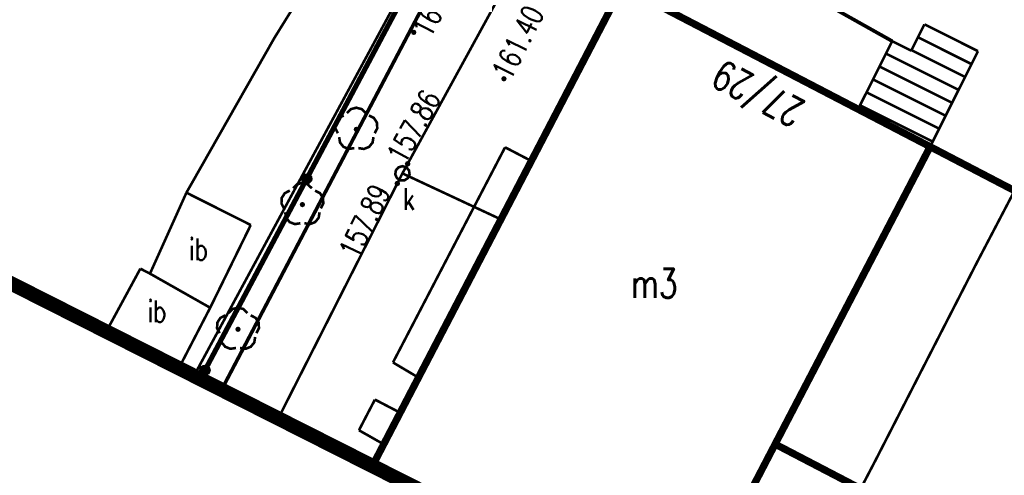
# Model space of a CAD drawing. Extents: x 0 to 7432618, y -40 to 5712028.
# Tile 35 of 165: x 7430545 to 7430579, y 5711566 to 5711582. Entities that reach past the tile are written whole.
import ezdxf
from ezdxf.enums import TextEntityAlignment as Align

# ---------------------------------------------------------------- set-up
doc = ezdxf.new("R2010")
doc.units = 0
doc.header["$MEASUREMENT"] = 0
doc.linetypes.add('0', pattern=[1.5, 1, -0.5])
doc.linetypes.add('3901', pattern=[0])
for name, color, linetype in [('Dzialki', 7, 'Continuous'), ('EADTD_T_0', 7, 'Continuous'), ('EGBB_E_T_0', 7, 'Continuous'), ('EGBB_L_0', 7, 'Continuous'), ('EGBE_L_3', 7, 'Continuous'), ('OTD_E_T_7', 7, 'Continuous'), ('OTD_L_14', 7, 'Continuous'), ('OTK_L_1', 7, 'Continuous'), ('OTK_L_2', 7, 'Continuous'), ('OTK_L_4', 7, 'Continuous'), ('OTO_L_0', 7, 'Continuous'), ('OTR_T_0', 7, 'Continuous'), ('OTZ_T_0', 7, 'Continuous'), ('SUEP_L_0', 7, 'Continuous'), ('SUK_E_T_4', 7, 'Continuous'), ('SUK_T_3', 7, 'Continuous'), ('SUKP_L_0', 7, 'Continuous'), ('SUKR_T_0', 7, 'Continuous'), ('SUWP_L_0', 7, 'Continuous'), ('zakres', 7, 'Continuous')]:
    doc.layers.add(name, color=color, linetype=linetype)
doc.styles.add('STYL_ARIAL', font='simplex', dxfattribs={"width": 0.75, "oblique": 0.1})

msp = doc.modelspace()

# ---------------------------------------------------------------- linework, layer by layer
at = {"layer": 'Dzialki', "color": 18, "true_color": 0x000000, "const_width": 0.09}
msp.add_lwpolyline([(7430550.73, 5711569.711), (7430565.27, 5711596.61)], dxfattribs=at)
at = {"layer": 'EGBB_L_0', "color": 18, "true_color": 0x000000, "const_width": 0.25}
for points in [[(7430565.537, 5711583.175), (7430556.9, 5711566.593)], [(7430576.183, 5711577.636), (7430565.537, 5711583.175)], [(7430576.183, 5711577.636), (7430570.824, 5711567.349)], [(7430587.69, 5711571.637), (7430576.183, 5711577.636)], [(7430567.612, 5711561.18), (7430570.824, 5711567.349)], [(7430570.824, 5711567.349), (7430582.431, 5711561.301)]]:
    msp.add_lwpolyline(points, dxfattribs=at)
at = {"layer": 'EGBE_L_3', "color": 18, "true_color": 0x000000, "const_width": 0.09}
for points in [[(7430575.986, 5711581.868), (7430575.531, 5711580.956)], [(7430577.838, 5711580.941), (7430575.986, 5711581.868)], [(7430577.838, 5711580.941), (7430575.986, 5711581.868)], [(7430574.87, 5711581.287), (7430573.692, 5711578.932)], [(7430575.531, 5711580.956), (7430574.87, 5711581.287)], [(7430577.614, 5711580.494), (7430575.763, 5711581.42)], [(7430577.39, 5711580.047), (7430575.539, 5711580.973)], [(7430576.183, 5711577.636), (7430577.838, 5711580.941)], [(7430577.166, 5711579.6), (7430574.655, 5711580.857)], [(7430576.942, 5711579.153), (7430574.431, 5711580.41)], [(7430576.719, 5711578.706), (7430574.207, 5711579.962)], [(7430576.495, 5711578.259), (7430573.984, 5711579.515)], [(7430573.692, 5711578.932), (7430576.183, 5711577.636)], [(7430576.271, 5711577.811), (7430573.76, 5711579.068)]]:
    msp.add_lwpolyline(points, dxfattribs=at)
at = {"layer": 'OTD_L_14', "color": 18, "true_color": 0x000000, "const_width": 0.09}
for points in [[(7430550.47, 5711576.046), (7430549.21, 5711573.246)], [(7430552.694, 5711574.927), (7430550.47, 5711576.046)], [(7430551.291, 5711572.066), (7430552.694, 5711574.927)], [(7430548.877, 5711573.417), (7430547.699, 5711571.243)], [(7430549.21, 5711573.246), (7430548.877, 5711573.417)], [(7430551.291, 5711572.066), (7430549.21, 5711573.246)], [(7430549.21, 5711573.246), (7430551.291, 5711572.066)], [(7430550.208, 5711569.975), (7430551.291, 5711572.066)]]:
    msp.add_lwpolyline(points, dxfattribs=at)
at = {"layer": 'OTK_L_1', "color": 18, "true_color": 0x000000, "const_width": 0.125}
for points in [[(7430556.33, 5711578.08), (7430560.6, 5711586.2)], [(7430571.8, 5711583.01), (7430574.87, 5711581.287)], [(7430551.685, 5711569.229), (7430556.33, 5711578.08)]]:
    msp.add_lwpolyline(points, dxfattribs=at)
at = {"layer": 'OTK_L_2', "color": 18, "linetype": '0', "true_color": 0x000000, "const_width": 0.09}
for points in [[(7430565.537, 5711583.175), (7430573.692, 5711578.932)], [(7430575.531, 5711580.956), (7430575.986, 5711581.868)], [(7430575.986, 5711581.868), (7430577.838, 5711580.941)], [(7430573.692, 5711578.932), (7430574.87, 5711581.287)], [(7430574.87, 5711581.287), (7430575.531, 5711580.956)], [(7430577.838, 5711580.941), (7430576.183, 5711577.636)], [(7430576.183, 5711577.636), (7430581.229, 5711575.005)]]:
    msp.add_lwpolyline(points, dxfattribs=at)
at = {"layer": 'OTK_L_4', "color": 18, "linetype": '0', "true_color": 0x000000, "const_width": 0.09}
for points in [[(7430560.6, 5711586.2), (7430556.33, 5711578.08)], [(7430562.395, 5711577.142), (7430565.537, 5711583.175)], [(7430556.33, 5711578.08), (7430551.685, 5711569.229)], [(7430557.611, 5711570.173), (7430561.487, 5711577.615)], [(7430561.487, 5711577.615), (7430562.395, 5711577.142)], [(7430558.493, 5711569.65), (7430557.611, 5711570.173)], [(7430557.86, 5711568.435), (7430558.493, 5711569.65)], [(7430556.435, 5711567.829), (7430556.987, 5711568.89)], [(7430556.987, 5711568.89), (7430557.86, 5711568.435)], [(7430557.291, 5711567.343), (7430556.435, 5711567.829)], [(7430556.9, 5711566.593), (7430557.291, 5711567.343)]]:
    msp.add_lwpolyline(points, dxfattribs=at)
at = {"layer": 'OTO_L_0', "color": 18, "linetype": '3901', "true_color": 0x000000, "const_width": 0.175}
msp.add_lwpolyline([(7430565.184, 5711596.399), (7430550.949, 5711569.6)], dxfattribs=at)
at = {"layer": 'OTO_L_0', "color": 18, "true_color": 0x000000}
for centre, radius in [((7430554.629, 5711576.528), 0.175), ((7430554.629, 5711576.528), 0.158), ((7430554.629, 5711576.528), 0.14), ((7430554.629, 5711576.528), 0.122), ((7430554.629, 5711576.528), 0.105), ((7430554.629, 5711576.528), 0.0875), ((7430554.629, 5711576.528), 0.07), ((7430554.629, 5711576.528), 0.0525), ((7430554.629, 5711576.528), 0.035), ((7430551.111, 5711569.905), 0.175), ((7430551.111, 5711569.905), 0.158), ((7430551.111, 5711569.905), 0.14), ((7430551.111, 5711569.905), 0.122), ((7430551.111, 5711569.905), 0.105), ((7430551.111, 5711569.905), 0.0875), ((7430551.111, 5711569.905), 0.07), ((7430551.111, 5711569.905), 0.0525), ((7430551.111, 5711569.905), 0.035)]:
    msp.add_circle(centre, radius, dxfattribs=at)
at = {"layer": 'OTR_T_0', "color": 18, "true_color": 0x000000, "const_width": 0.09}
for points in [[(7430558.33, 5711581.635), (7430558.362, 5711581.622), (7430558.375, 5711581.59), (7430558.362, 5711581.558), (7430558.33, 5711581.545), (7430558.298, 5711581.558), (7430558.285, 5711581.59), (7430558.298, 5711581.622), (7430558.33, 5711581.635)], [(7430561.447, 5711580.03), (7430561.478, 5711580.017), (7430561.492, 5711579.985), (7430561.478, 5711579.954), (7430561.447, 5711579.94), (7430561.415, 5711579.954), (7430561.402, 5711579.985), (7430561.415, 5711580.017), (7430561.447, 5711580.03)]]:
    msp.add_lwpolyline(points, dxfattribs=at)
at = {"layer": 'OTZ_T_0', "color": 96, "true_color": 0x008000, "const_width": 0.09}
for points in [[(7430556.019, 5711578.798), (7430556.156, 5711578.935), (7430556.344, 5711578.985), (7430556.531, 5711578.935), (7430556.668, 5711578.798)], [(7430555.708, 5711578.1), (7430555.62, 5711578.273), (7430555.63, 5711578.466), (7430555.736, 5711578.629), (7430555.908, 5711578.717)], [(7430556.779, 5711578.717), (7430556.952, 5711578.629), (7430557.057, 5711578.466), (7430557.067, 5711578.273), (7430556.98, 5711578.1)], [(7430556.344, 5711578.28), (7430556.375, 5711578.266), (7430556.389, 5711578.235), (7430556.375, 5711578.203), (7430556.344, 5711578.19), (7430556.312, 5711578.203), (7430556.299, 5711578.235), (7430556.312, 5711578.266), (7430556.344, 5711578.28)], [(7430556.275, 5711577.588), (7430556.083, 5711577.558), (7430555.903, 5711577.628), (7430555.781, 5711577.778), (7430555.75, 5711577.969)], [(7430556.937, 5711577.969), (7430556.906, 5711577.778), (7430556.784, 5711577.628), (7430556.604, 5711577.558), (7430556.412, 5711577.588)], [(7430554.155, 5711576.198), (7430554.292, 5711576.334), (7430554.479, 5711576.384), (7430554.666, 5711576.334), (7430554.804, 5711576.198)], [(7430553.843, 5711575.5), (7430553.756, 5711575.673), (7430553.766, 5711575.866), (7430553.871, 5711576.029), (7430554.044, 5711576.117)], [(7430554.915, 5711576.117), (7430555.087, 5711576.029), (7430555.192, 5711575.866), (7430555.203, 5711575.673), (7430555.115, 5711575.5)], [(7430554.479, 5711575.679), (7430554.511, 5711575.666), (7430554.524, 5711575.634), (7430554.511, 5711575.603), (7430554.479, 5711575.589), (7430554.447, 5711575.603), (7430554.434, 5711575.634), (7430554.447, 5711575.666), (7430554.479, 5711575.679)], [(7430554.41, 5711574.988), (7430554.219, 5711574.958), (7430554.038, 5711575.028), (7430553.916, 5711575.178), (7430553.886, 5711575.369)], [(7430555.073, 5711575.369), (7430555.042, 5711575.178), (7430554.92, 5711575.028), (7430554.739, 5711574.958), (7430554.548, 5711574.988)], [(7430551.617, 5711571.187), (7430551.529, 5711571.36), (7430551.54, 5711571.553), (7430551.645, 5711571.716), (7430551.817, 5711571.804)], [(7430551.929, 5711571.885), (7430552.066, 5711572.021), (7430552.253, 5711572.072), (7430552.44, 5711572.021), (7430552.577, 5711571.885)], [(7430552.689, 5711571.804), (7430552.861, 5711571.716), (7430552.966, 5711571.553), (7430552.977, 5711571.36), (7430552.889, 5711571.187)], [(7430552.253, 5711571.366), (7430552.285, 5711571.353), (7430552.298, 5711571.321), (7430552.285, 5711571.29), (7430552.253, 5711571.276), (7430552.221, 5711571.29), (7430552.208, 5711571.321), (7430552.221, 5711571.353), (7430552.253, 5711571.366)], [(7430552.184, 5711570.675), (7430551.993, 5711570.645), (7430551.812, 5711570.715), (7430551.69, 5711570.865), (7430551.66, 5711571.056)], [(7430552.846, 5711571.056), (7430552.816, 5711570.865), (7430552.694, 5711570.715), (7430552.513, 5711570.645), (7430552.322, 5711570.675)]]:
    msp.add_lwpolyline(points, dxfattribs=at)
at = {"layer": 'SUEP_L_0', "color": 1, "true_color": 0xff0000, "const_width": 0.09}
for points in [[(7430583.12, 5711583.79), (7430577.8, 5711573.63)], [(7430577.8, 5711573.63), (7430574.3, 5711566.8)], [(7430574.3, 5711566.8), (7430570.581, 5711559.679)]]:
    msp.add_lwpolyline(points, dxfattribs=at)
at = {"layer": 'SUK_T_3', "color": 36, "true_color": 0x803300, "const_width": 0.09}
msp.add_lwpolyline([(7430557.938, 5711576.963), (7430558.073, 5711576.923), (7430558.165, 5711576.817), (7430558.185, 5711576.677), (7430558.127, 5711576.549), (7430558.008, 5711576.473), (7430557.867, 5711576.473), (7430557.749, 5711576.549), (7430557.69, 5711576.677), (7430557.711, 5711576.817), (7430557.803, 5711576.923), (7430557.938, 5711576.963)], dxfattribs=at)
at = {"layer": 'SUKP_L_0', "color": 36, "true_color": 0x803300, "const_width": 0.09}
for points in [[(7430566.36, 5711592.105), (7430557.938, 5711576.713)], [(7430553.646, 5711568.238), (7430557.938, 5711576.713)], [(7430557.938, 5711576.713), (7430561.342, 5711575.122)]]:
    msp.add_lwpolyline(points, dxfattribs=at)
at = {"layer": 'SUKR_T_0', "color": 36, "true_color": 0x803300, "const_width": 0.065}
for points in [[(7430558.118, 5711577.105), (7430558.163, 5711577.087), (7430558.181, 5711577.043), (7430558.163, 5711576.999), (7430558.118, 5711576.98), (7430558.074, 5711576.999), (7430558.056, 5711577.043), (7430558.074, 5711577.087), (7430558.118, 5711577.105)], [(7430557.761, 5711576.426), (7430557.805, 5711576.407), (7430557.823, 5711576.363), (7430557.805, 5711576.319), (7430557.761, 5711576.301), (7430557.717, 5711576.319), (7430557.698, 5711576.363), (7430557.717, 5711576.407), (7430557.761, 5711576.426)]]:
    msp.add_lwpolyline(points, dxfattribs=at)
at = {"layer": 'SUWP_L_0', "color": 5, "true_color": 0x0000ff, "const_width": 0.09}
for points in [[(7430553.512, 5711581.399), (7430556.507, 5711586.224)], [(7430550.47, 5711576.046), (7430553.512, 5711581.399)]]:
    msp.add_lwpolyline(points, dxfattribs=at)
at = {"layer": 'zakres', "color": 18, "linetype": '0', "true_color": 0x000000, "const_width": 0.5}
msp.add_lwpolyline([(7430373.949, 5711738.752), (7430343.264, 5711674.558), (7430724.141, 5711482.075), (7430757.406, 5711547.147), (7430373.949, 5711738.752)], dxfattribs=at)

# ---------------------------------------------------------------- texts
at = {"layer": 'EADTD_T_0', "color": 18, "true_color": 0x000000, "style": 'STYL_ARIAL', "width": 0.75}
msp.add_text('27/29', height=1, rotation=152.55, dxfattribs=at).set_placement((7430570.594, 5711580.18), align=Align.BOTTOM_CENTER)
at = {"layer": 'EGBB_E_T_0', "color": 18, "true_color": 0x000000, "style": 'STYL_ARIAL', "width": 0.75}
msp.add_text('m3', height=1, dxfattribs=at).set_placement((7430566.646, 5711572.909), align=Align.MIDDLE_CENTER)
at = {"layer": 'OTD_E_T_7', "color": 18, "true_color": 0x000000, "style": 'STYL_ARIAL', "width": 0.75}
for p in [(7430550.559, 5711574.085), (7430549.128, 5711571.944)]:
    msp.add_text('ib', height=0.75, dxfattribs=at).set_placement(p, align=Align.MIDDLE_LEFT)
at = {"layer": 'OTR_T_0', "color": 18, "true_color": 0x000000, "style": 'STYL_ARIAL', "width": 0.75}
for s, rotation, p in [('161.36', 61.8252, (7430558.234, 5711581.713)), ('161.40', 63.3685, (7430561.001, 5711580.223))]:
    msp.add_text(s, height=0.75, rotation=rotation, dxfattribs=at).set_placement(p, align=Align.TOP_LEFT)
at = {"layer": 'SUK_E_T_4', "color": 36, "true_color": 0x803300, "style": 'STYL_ARIAL', "width": 0.75}
msp.add_text('k', height=0.75, dxfattribs=at).set_placement((7430557.955, 5711575.223), align=Align.BOTTOM_LEFT)
at = {"layer": 'SUKR_T_0', "color": 36, "true_color": 0x803300, "style": 'STYL_ARIAL', "width": 0.75}
msp.add_text('157.86', height=0.75, rotation=61.3142, dxfattribs=at).set_placement((7430557.687, 5711577.172), align=Align.MIDDLE_LEFT)
msp.add_text('157.89', height=0.75, rotation=64.071, dxfattribs=at).set_placement((7430557.212, 5711576.247), align=Align.MIDDLE_RIGHT)

doc.saveas('drawing.dxf')
